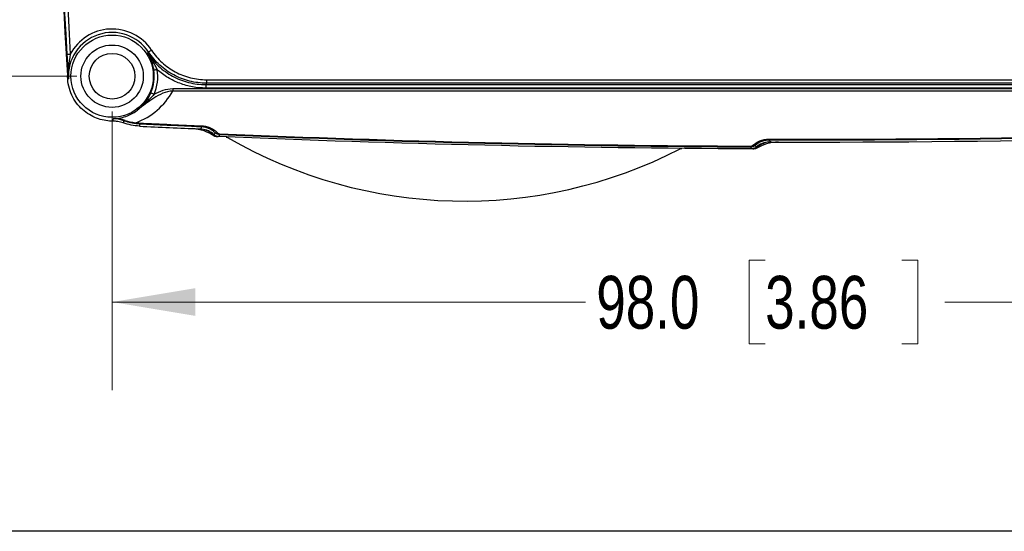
# Model space of a CAD drawing. Header units: millimetres. Extents: x 10 to 272, y 8 to 208.
# Tile 2 of 31: x 58 to 94, y 8 to 26. Entities that reach past the tile are written whole.
import ezdxf

# ---------------------------------------------------------------- set-up
doc = ezdxf.new("R2010")
doc.units = ezdxf.units.MM
doc.styles.add('SLDTEXTSTYLE0', font='TXT', dxfattribs={"width": 0.75})
doc.dimstyles.new('SLDDIMSTYLE2', dxfattribs={"dimtxt": 1.905, "dimasz": 3, "dimexe": 0, "dimexo": 0.0625, "dimgap": 0.47625, "dimtad": 0, "dimtih": 1, "dimtoh": 1, "dimdec": 1, "dimlfac": 2, "dimrnd": 1e-09, "dimzin": 4, "dimdsep": 46, "dimtxsty": 'SLDTEXTSTYLE0', "dimsah": 1, "dimcen": 0.09, "dimadec": 0, "dimazin": 1, "dimtfac": 1, "dimtdec": 1, "dimtofl": 0, "dimtmove": 0, "dimatfit": 3, "dimfxl": 1, "dimfrac": 2, "dimtolj": 1, "dimtzin": 12, "dimarcsym": 0})

# ---------------------------------------------------------------- blocks, each defined once
blk = doc.blocks.new('_D_10')
at = {"color": 7, "linetype": 'Continuous', "lineweight": 18}
for p, q in [((61.473, 22.844), (61.473, 12.79)), ((110.473, 22.844), (110.473, 12.79)), ((85.019, 17.478), (84.438, 17.478)), ((84.438, 17.478), (84.438, 14.453)), ((89.945, 17.478), (90.526, 17.478)), ((90.526, 17.478), (90.526, 14.453)), ((61.473, 15.965), (78.545, 15.965)), ((110.473, 15.965), (91.492, 15.965)), ((84.438, 14.453), (85.019, 14.453)), ((90.526, 14.453), (89.945, 14.453))]:
    blk.add_line(p, q, dxfattribs=at)
for points in [[(61.473, 15.965), (64.473, 15.465), (64.473, 16.465)], [(110.473, 15.965), (107.473, 16.465), (107.473, 15.465)]]:
    blk.add_solid(points, dxfattribs=at)
at = {"color": 7, "linetype": 'Continuous', "lineweight": 18, "char_height": 1.905, "attachment_point": 1, "style": 'SLDTEXTSTYLE0'}
for s, insert in [('98.0', (78.931, 16.909)), ('3.86', (85.019, 16.909))]:
    blk.add_mtext(s, dxfattribs=dict(at, insert=insert))
blk = doc.blocks.new('_D_12')
at = {"color": 7, "linetype": 'Continuous', "lineweight": 18}
for p, q in [((60.203, 49.114), (37.992, 49.114)), ((41.167, 49.114), (41.167, 38.143)), ((41.167, 37.756), (40.586, 37.756)), ((40.586, 37.756), (40.586, 34.732)), ((46.093, 37.756), (46.674, 37.756)), ((46.674, 37.756), (46.674, 34.732)), ((40.586, 34.732), (41.167, 34.732)), ((46.674, 34.732), (46.093, 34.732)), ((41.167, 24.114), (41.167, 34.345)), ((60.203, 24.114), (37.992, 24.114))]:
    blk.add_line(p, q, dxfattribs=at)
for points in [[(41.167, 49.114), (40.667, 46.114), (41.667, 46.114)], [(41.167, 24.114), (41.667, 27.114), (40.667, 27.114)]]:
    blk.add_solid(points, dxfattribs=at)
at = {"color": 7, "linetype": 'Continuous', "lineweight": 18, "char_height": 1.905, "attachment_point": 1, "style": 'SLDTEXTSTYLE0'}
for s, insert in [('50.0', (35.079, 37.188)), ('1.97', (41.167, 37.188))]:
    blk.add_mtext(s, dxfattribs=dict(at, insert=insert))

msp = doc.modelspace()

# ---------------------------------------------------------------- linework, layer by layer
at = {"color": 7, "linetype": 'Continuous', "lineweight": 25}
for p, q in [((62.753, 24.947), (62.789, 24.983)), ((59.899, 24.015), (59.873, 24.013)), ((64.875, 23.862), (64.848, 23.811)), ((64.848, 23.811), (64.848, 23.686)), ((64.848, 23.811), (107.01, 23.811)), ((64.875, 23.986), (64.875, 23.862)), ((64.875, 23.986), (97.732, 23.986)), ((97.732, 23.862), (64.875, 23.862)), ((63.657, 23.665), (63.657, 23.577)), ((63.657, 23.665), (108.204, 23.665)), ((108.204, 23.577), (63.657, 23.577)), ((107.01, 23.686), (64.848, 23.686)), ((62.464, 22.388), (62.46, 22.31)), ((64.626, 22.211), (64.661, 22.21)), ((84.57, 21.492), (84.528, 21.492)), ((84.673, 21.489), (84.547, 21.489)), ((270.088, 7.692), (10.088, 7.692))]:
    msp.add_line(p, q, dxfattribs=at)
at = {"color": 7, "linetype": 'Continuous', "lineweight": 25, "flags": 128}
for points in [[(59.966, 24.905), (59.942, 24.903), (59.918, 24.902), (59.897, 24.901), (59.878, 24.9), (59.863, 24.899), (59.851, 24.898), (59.844, 24.898), (59.841, 24.897)], [(62.894, 25.052), (62.874, 25.039), (62.854, 25.026), (62.836, 25.014), (62.821, 25.004), (62.808, 24.995), (62.798, 24.989), (62.792, 24.985), (62.789, 24.983)], [(63.104, 24.349), (63.08, 24.345), (63.057, 24.342), (63.036, 24.339), (63.017, 24.336), (63.002, 24.334), (62.99, 24.332), (62.983, 24.331), (62.98, 24.331)], [(62.986, 23.46), (62.964, 23.47), (62.942, 23.479), (62.923, 23.488), (62.905, 23.495), (62.891, 23.501), (62.88, 23.506), (62.873, 23.509), (62.871, 23.51)], [(61.89, 22.509), (61.88, 22.465), (61.872, 22.429)], [(64.661, 22.21), (64.681, 22.244), (64.706, 22.284)], [(65.19, 22.071), (65.186, 22.064), (65.165, 22.03), (65.148, 22.001)], [(65.353, 22.001), (65.348, 21.994), (65.327, 21.959), (65.31, 21.932)], [(85.151, 21.805), (85.171, 21.771), (85.19, 21.737)], [(84.528, 21.489), (84.523, 21.498), (84.503, 21.533), (84.492, 21.553)], [(84.694, 21.551), (84.689, 21.56), (84.669, 21.595), (84.657, 21.615)]]:
    msp.add_lwpolyline(points, dxfattribs=at)
at = {"color": 7, "linetype": 'Continuous', "lineweight": 25}
for radius in [1.484, 1.125, 0.825]:
    msp.add_circle((61.473, 24.114), radius, dxfattribs=at)
for centre, radius, start, end in [((260.173, 36.614), 200.697, 176.43683, 183.56317), ((260.173, 36.614), 200.675, 176.65295, 183.34705), ((260.173, 36.614), 200.55, 176.65295, 183.34705), ((61.473, 24.114), 1.578, 33.4516, 183.5997), ((61.473, 24.114), 1.703, 33.4516, 152.3104), ((61.473, 24.114), 1.522, 336.6383, 8.2045), ((61.473, 24.114), 1.647, 336.6383, 8.2045), ((44.549, 24.091), 17.035, 354.6128, 354.905), ((61.909, 22.572), 0.0664, 253.5602, 302.9257), ((62.272, 22.442), 0.0584, 316.7749, 355.675), ((62.345, 22.427), 0.125, 342.1916, 359.1365), ((64.291, 20.724), 1.5, 53.9594, 87.4693), ((64.574, 22.322), 0.137, 343.8109, 359.247), ((64.593, 21.465), 0.75, 46.1284, 81.1733), ((65.232, 22.137), 0.0783, 237.5479, 304.7192), ((65.217, 22.039), 0.141, 344.293, 359.2744), ((65.286, 22.186), 0.25, 226.1284, 267.5759), ((74.173, 36.614), 17.007, 239.8794, 297.2262), ((85.499, 20.236), 1.5, 89.8944, 123.4043), ((85.23, 20.99), 0.75, 95.635, 131.2352), ((82.875, 21.843), 2.276, 359.0408, 359.9618), ((82.999, 21.591), 1.494, 358.5427, 359.9466), ((84.571, 21.742), 0.25, 269.7877, 311.2352), ((84.62, 21.681), 0.0753, 232.8797, 299.3389)]:
    msp.add_arc(centre, radius, start, end, dxfattribs=at)
for centre, major_axis, start_param, end_param in [((61.473, 24.777), (0, 2.492), 3.492816, 4.209906), ((62.556, 24.189), (0, 1.766), 3.013554, 3.09278), ((86.423, 512.827), (0, 490.987), 3.09278, 3.09735), ((86.423, 512.827), (0, 490.987), 3.139002, 3.188698), ((86.423, 512.823), (0, 491.237), 3.098691, 3.137661)]:
    msp.add_ellipse(centre, major_axis=major_axis, ratio=0.999848, start_param=start_param, end_param=end_param, dxfattribs=at)
for points, knots in [([(59.841, 24.897), (59.85, 24.742), (59.86, 24.593), (59.879, 24.299), (59.889, 24.156), (59.899, 24.015)], [0, 0, 0, 0, 0.5, 0.5, 1, 1, 1, 1]), ([(59.966, 24.905), (59.937, 24.756), (59.915, 24.608), (59.891, 24.311), (59.889, 24.162), (59.899, 24.015)], [0, 0, 0, 0, 0.5, 0.5, 1, 1, 1, 1]), ([(62.98, 24.331), (62.972, 24.39), (62.96, 24.448), (62.931, 24.559), (62.914, 24.612), (62.856, 24.765), (62.809, 24.859), (62.753, 24.947)], [0, 0, 0, 0, 0.25, 0.25, 0.5, 0.5, 1, 1, 1, 1]), ([(63.104, 24.349), (63.078, 24.402), (63.051, 24.454), (62.995, 24.556), (62.965, 24.606), (62.876, 24.754), (62.815, 24.851), (62.753, 24.947)], [0, 0, 0, 0, 0.25, 0.25, 0.5, 0.5, 1, 1, 1, 1]), ([(62.753, 24.947), (62.867, 24.772), (63, 24.615), (63.227, 24.404), (63.308, 24.338), (63.477, 24.218), (63.564, 24.163), (63.835, 24.016), (64.029, 23.939), (64.433, 23.837), (64.639, 23.811), (64.848, 23.811)], [0, 0, 0, 0, 0.25, 0.25, 0.375, 0.375, 0.5, 0.5, 0.75, 0.75, 1, 1, 1, 1]), ([(64.875, 23.862), (64.668, 23.862), (64.465, 23.887), (64.166, 23.962), (64.067, 23.993), (63.876, 24.068), (63.783, 24.11), (63.513, 24.255), (63.343, 24.375), (63.038, 24.654), (62.904, 24.811), (62.789, 24.983)], [0, 0, 0, 0, 0.25, 0.25, 0.375, 0.375, 0.5, 0.5, 0.75, 0.75, 1, 1, 1, 1]), ([(62.894, 25.052), (63.002, 24.888), (63.129, 24.74), (63.345, 24.543), (63.422, 24.481), (63.582, 24.367), (63.747, 24.265), (63.924, 24.183), (64.106, 24.112), (64.2, 24.082), (64.485, 24.011), (64.678, 23.986), (64.875, 23.986)], [0, 0, 0, 0, 0.25, 0.25, 0.375, 0.375, 0.5, 0.625, 0.625, 0.75, 0.75, 1, 1, 1, 1]), ([(64.848, 23.686), (64.687, 23.686), (64.529, 23.7), (64.218, 23.757), (64.064, 23.8), (63.766, 23.914), (63.623, 23.983), (63.353, 24.147), (63.224, 24.242), (63.104, 24.349)], [0, 0, 0, 0, 0.25, 0.25, 0.5, 0.5, 0.75, 0.75, 1, 1, 1, 1]), ([(61.508, 22.492), (61.423, 22.491), (61.336, 22.498), (61.16, 22.525), (61.071, 22.546), (60.892, 22.606), (60.804, 22.644), (60.632, 22.737), (60.547, 22.794), (60.386, 22.925), (60.311, 22.999), (60.173, 23.166), (60.11, 23.259), (60.006, 23.456), (59.963, 23.562), (59.9, 23.784), (59.88, 23.897), (59.873, 24.013)], [0, 0, 0, 0, 0.125, 0.125, 0.25, 0.25, 0.375, 0.375, 0.5, 0.5, 0.625, 0.625, 0.75, 0.75, 0.875, 0.875, 1, 1, 1, 1]), ([(63.657, 23.577), (63.533, 23.573), (63.415, 23.542), (63.187, 23.45), (63.08, 23.39), (62.774, 23.194), (62.585, 23.04), (62.391, 22.893)], [0, 0, 0, 0, 0.25, 0.25, 0.5, 0.5, 1, 1, 1, 1]), ([(62.871, 23.51), (62.843, 23.446), (62.812, 23.385), (62.743, 23.269), (62.705, 23.215), (62.585, 23.062), (62.493, 22.971), (62.391, 22.893)], [0, 0, 0, 0, 0.25, 0.25, 0.5, 0.5, 1, 1, 1, 1]), ([(62.986, 23.46), (62.941, 23.407), (62.895, 23.356), (62.8, 23.256), (62.751, 23.207), (62.603, 23.065), (62.5, 22.976), (62.391, 22.893)], [0, 0, 0, 0, 0.25, 0.25, 0.5, 0.5, 1, 1, 1, 1]), ([(62.986, 23.46), (63.089, 23.518), (63.198, 23.569), (63.422, 23.643), (63.537, 23.665), (63.657, 23.665)], [0, 0, 0, 0, 0.5, 0.5, 1, 1, 1, 1]), ([(61.516, 22.578), (61.609, 22.581), (61.7, 22.593), (61.87, 22.629), (61.949, 22.653), (62.169, 22.741), (62.288, 22.814), (62.391, 22.893)], [0, 0, 0, 0, 0.25, 0.25, 0.5, 0.5, 1, 1, 1, 1]), ([(61.872, 22.429), (61.806, 22.453), (61.739, 22.469), (61.617, 22.489), (61.561, 22.492), (61.508, 22.492)], [0, 0, 0, 0, 0.5, 0.5, 1, 1, 1, 1]), ([(62.315, 22.402), (62.236, 22.412), (62.159, 22.427), (62.015, 22.464), (61.949, 22.486), (61.89, 22.509)], [0, 0, 0, 0, 0.5, 0.5, 1, 1, 1, 1]), ([(64.706, 22.284), (64.623, 22.288), (64.54, 22.291), (64.456, 22.295), (64.124, 22.31), (63.791, 22.325), (63.458, 22.341), (63.127, 22.356), (62.795, 22.372), (62.464, 22.388)], [0, 0, 0, 0, 0.0005, 0.0005, 0.0005, 0.002500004, 0.002500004, 0.002500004, 0.004493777, 0.004493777, 0.004493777, 0.004493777]), ([(65.19, 22.071), (65.163, 22.099), (65.132, 22.125), (65.064, 22.173), (65.026, 22.196), (64.944, 22.234), (64.9, 22.251), (64.806, 22.274), (64.757, 22.282), (64.706, 22.284)], [0, 0, 0, 0, 0.25, 0.25, 0.5, 0.5, 0.75, 0.75, 1, 1, 1, 1]), ([(65.148, 22.001), (65.088, 22.059), (65.02, 22.105), (64.87, 22.175), (64.791, 22.197), (64.708, 22.206)], [0, 0, 0, 0, 0.5, 0.5, 1, 1, 1, 1]), ([(64.711, 22.321), (64.769, 22.318), (64.825, 22.31), (64.933, 22.283), (64.985, 22.265), (65.081, 22.22), (65.125, 22.194), (65.207, 22.137), (65.243, 22.106), (65.277, 22.073)], [0, 0, 0, 0, 0.25, 0.25, 0.5, 0.5, 0.75, 0.75, 1, 1, 1, 1]), ([(84.575, 21.621), (84.645, 21.684), (84.728, 21.739), (84.876, 21.799), (84.928, 21.815), (85.037, 21.836), (85.094, 21.842), (85.151, 21.842)], [0, 0, 0, 0, 0.5, 0.5, 0.75, 0.75, 1, 1, 1, 1]), ([(85.151, 21.805), (85.101, 21.805), (85.051, 21.8), (84.956, 21.781), (84.911, 21.767), (84.785, 21.715), (84.715, 21.668), (84.657, 21.615)], [0, 0, 0, 0, 0.25, 0.25, 0.5, 0.5, 1, 1, 1, 1])]:
    msp.add_open_spline(points, degree=3, knots=knots, dxfattribs=at)
for points in [[(59.873, 24.013), (59.87, 24.056), (59.867, 24.098), (59.865, 24.141)], [(61.945, 22.517), (61.796, 22.566), (61.651, 22.58), (61.516, 22.578)], [(61.89, 22.509), (61.756, 22.561), (61.628, 22.579), (61.516, 22.578)], [(62.46, 22.314), (62.26, 22.323), (62.061, 22.363), (61.873, 22.431)], [(61.945, 22.517), (62.053, 22.481), (62.189, 22.45), (62.331, 22.437)], [(62.464, 22.388), (62.414, 22.391), (62.364, 22.395), (62.315, 22.402)], [(85.232, 21.737), (94.058, 21.716), (102.884, 21.929), (111.699, 22.375)], [(62.46, 22.31), (63.182, 22.276), (63.904, 22.243), (64.626, 22.211)], [(64.708, 22.206), (64.693, 22.209), (64.677, 22.21), (64.661, 22.212)], [(65.353, 22.001), (65.291, 22.004), (65.232, 22.03), (65.19, 22.071)], [(65.277, 22.073), (65.296, 22.054), (65.325, 22.039), (65.358, 22.038)], [(109.545, 22.348), (101.425, 21.965), (93.289, 21.784), (85.151, 21.805)], [(65.273, 21.936), (65.226, 21.945), (65.182, 21.968), (65.148, 22.001)], [(65.273, 21.936), (65.285, 21.934), (65.298, 21.932), (65.31, 21.932)], [(84.528, 21.492), (78.12, 21.517), (71.713, 21.664), (65.311, 21.935)], [(84.492, 21.553), (78.107, 21.578), (71.726, 21.728), (65.353, 22.001)], [(65.581, 21.92), (65.602, 21.919), (65.621, 21.914), (65.639, 21.903)], [(85.157, 21.736), (84.987, 21.729), (84.823, 21.664), (84.694, 21.551)], [(85.19, 21.739), (85.179, 21.738), (85.168, 21.738), (85.157, 21.736)], [(85.232, 21.74), (85.218, 21.74), (85.204, 21.74), (85.19, 21.739)], [(81.954, 21.491), (81.972, 21.5), (81.992, 21.505), (82.012, 21.505)], [(84.492, 21.589), (84.525, 21.589), (84.555, 21.603), (84.575, 21.621)], [(84.657, 21.615), (84.613, 21.576), (84.554, 21.553), (84.492, 21.553)], [(84.693, 21.55), (84.658, 21.52), (84.615, 21.5), (84.569, 21.492)]]:
    msp.add_open_spline(points, degree=3, dxfattribs=at)

# ---------------------------------------------------------------- dimensions: what is measured, and where the dimension line sits
at = {"color": 7, "linetype": 'Continuous', "lineweight": 18}
dim = msp.add_linear_dim(base=(41.167, 24.114), p1=(61.473, 49.114), p2=(61.473, 24.114), angle=90, dimstyle='SLDDIMSTYLE2', dxfattribs=at)
dim.commit()
dim.dimension.update_dxf_attribs({"geometry": '_D_12', "text_midpoint": (41.167, 36.244), "dimtype": 160})
dim = msp.add_linear_dim(base=(110.473, 15.965), p1=(61.473, 24.114), p2=(110.473, 24.114), dimstyle='SLDDIMSTYLE2', dxfattribs=at)
dim.commit()
dim.dimension.update_dxf_attribs({"geometry": '_D_10', "text_midpoint": (85.019, 15.965), "dimtype": 160})

doc.saveas('drawing.dxf')
